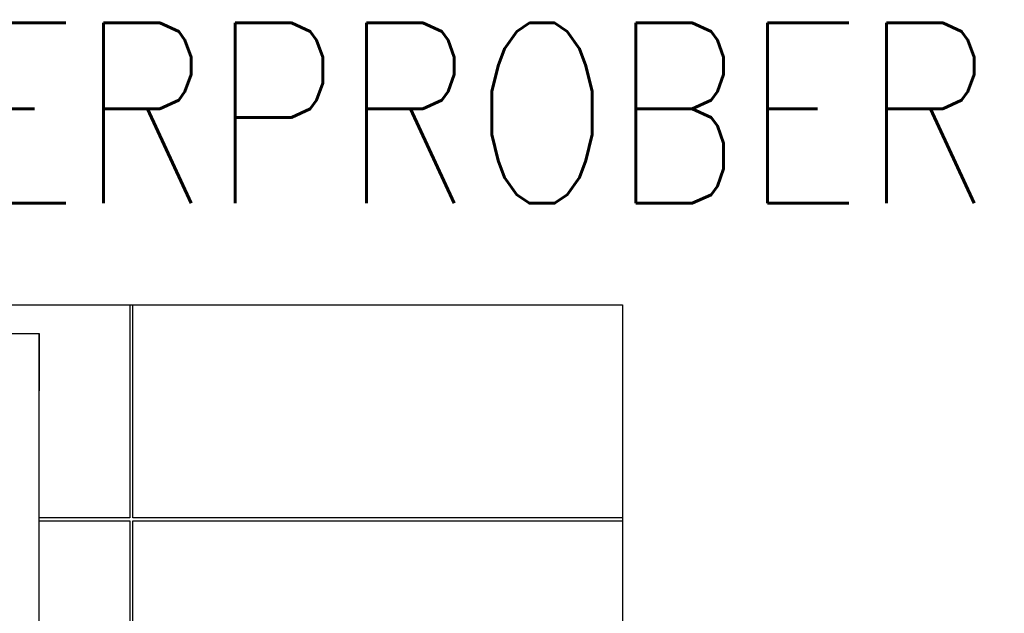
# Model space of a CAD drawing. Extents: x -1763 to 4575, y -3429 to 1051.
# Tile 34 of 174: x -1075 to -857, y -1409 to -1278. Entities that reach past the tile are written whole.
import ezdxf

# ---------------------------------------------------------------- set-up
doc = ezdxf.new("R2010")
doc.units = 0
doc.layers.add('1', color=7, linetype='CONTINUOUS')
doc.styles.add('CONVERTER_2', font='txt.shx', dxfattribs={"width": 0.81})

# ---------------------------------------------------------------- blocks, each defined once
blk = doc.blocks.new('STH', base_point=(-1460.98, -1722.87))
at = {"layer": '1', "color": 3, "linetype": 'CONTINUOUS'}
for p, q in [((-1194.1, -1340.87), (-1050.59, -1340.87)), ((-1050.59, -1340.87), (-1050.59, -1388.12)), ((-1050.59, -1340.87), (-1049.95, -1340.87)), ((-1049.95, -1340.87), (-941.37, -1340.87)), ((-1049.95, -1388.12), (-1049.95, -1340.87)), ((-941.37, -1340.87), (-941.37, -1388.12)), ((-1089.7, -1347.22), (-1070.78, -1347.22)), ((-1070.78, -1347.22), (-1070.65, -1347.22)), ((-1070.78, -1347.22), (-1070.78, -1502.8)), ((-1070.65, -1347.22), (-1070.65, -1359.92)), ((-1070.65, -1359.92), (-1070.78, -1359.92)), ((-1050.59, -1388.12), (-1070.78, -1388.12)), ((-941.37, -1388.12), (-1049.95, -1388.12)), ((-941.37, -1388.12), (-941.37, -1388.75)), ((-1070.78, -1388.75), (-1050.59, -1388.75)), ((-1050.59, -1388.75), (-1050.59, -1436.12)), ((-1049.95, -1388.75), (-941.37, -1388.75)), ((-1049.95, -1436.12), (-1049.95, -1388.75)), ((-941.37, -1388.75), (-941.37, -1436.12))]:
    blk.add_line(p, q, dxfattribs=at)
at = {"layer": '1', "color": 7, "style": 'CONVERTER_2', "width": 0.81}
blk.add_text('WAFERPROBER', height=40, dxfattribs=at).set_placement((-1171.67, -1318.35))

msp = doc.modelspace()

# ---------------------------------------------------------------- block references
at = {"layer": '1'}
msp.add_blockref('STH', (-1460.98, -1722.87), dxfattribs=at)

doc.saveas('drawing.dxf')
